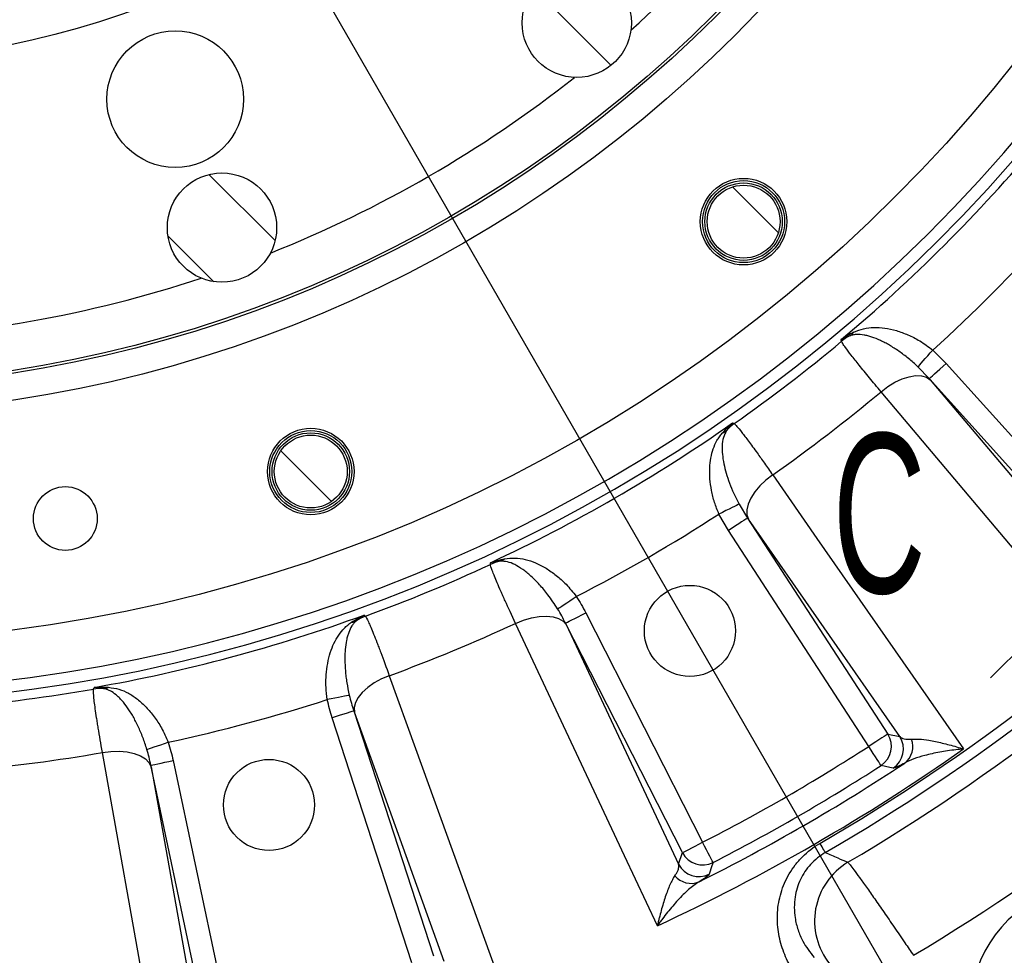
# Model space of a CAD drawing. Extents: x 0 to 8410, y 0 to 5940.
# Tile 11 of 110: x 2476 to 2908, y 3250 to 3661. Entities that reach past the tile are written whole.
import ezdxf

# ---------------------------------------------------------------- set-up
doc = ezdxf.new("R2010")
doc.units = 0
doc.header["$LTSCALE"] = 10
doc.linetypes.add('CENTERX2', pattern=[20.32, 12.7, -2.54, 2.54, -2.54])
doc.layers.get('0').update_dxf_attribs({"linetype": 'CONTINUOUS'})
doc.styles.add('SLDTEXTSTYLE0', font='TXT', dxfattribs={"width": 0.605})
doc.dimstyles.new('SLDDIMSTYLE0', dxfattribs={"dimtxt": 50, "dimasz": 50, "dimexe": 0, "dimexo": 0.0625, "dimgap": 12.5, "dimtad": 0, "dimtih": 1, "dimtoh": 1, "dimdec": 1, "dimlfac": 0.5, "dimrnd": 1e-09, "dimzin": 12, "dimtxsty": 'SLDTEXTSTYLE0', "dimblk1": 'NONE', "dimsah": 1, "dimcen": 0, "dimazin": 3, "dimtfac": 1, "dimtmove": 0, "dimatfit": 3, "dimtolj": 1, "dimtzin": 12})
doc.dimstyles.new('SLDDIMSTYLE1', dxfattribs={"dimtxt": 50, "dimasz": 50, "dimexe": 0, "dimexo": 0.0625, "dimgap": -12.5, "dimtad": 1, "dimdec": 4, "dimlfac": 5, "dimzin": 12, "dimtxsty": 'SLDTEXTSTYLE0', "dimsah": 1, "dimcen": 0.09, "dimazin": 3, "dimtfac": 1, "dimtofl": 0, "dimtmove": 0, "dimatfit": 3, "dimtolj": 1})
doc.dimstyles.new('SLDDIMSTYLE6', dxfattribs={"dimtxt": 50, "dimasz": 50, "dimexe": 0, "dimexo": 0.0625, "dimgap": -12.5, "dimtad": 0, "dimtih": 1, "dimtoh": 1, "dimdec": 1, "dimlfac": 0.5, "dimrnd": 1e-09, "dimzin": 12, "dimtxsty": 'SLDTEXTSTYLE0', "dimsah": 1, "dimcen": 0, "dimazin": 3, "dimtfac": 1, "dimtofl": 0, "dimtmove": 0, "dimatfit": 3, "dimtolj": 1})

# ---------------------------------------------------------------- blocks, each defined once
blk = doc.blocks.new('_D')
at = {"color": 7, "linetype": 'CONTINUOUS'}
for p, q in [((1762.91, 5138.79), (3012.06, 2973.23)), ((3012.06, 2973.23), (3116.53, 2792.13)), ((3116.53, 2792.13), (3367.21, 2792.13))]:
    blk.add_line(p, q, dxfattribs=at)
blk.add_solid([(3012.06, 2973.23), (3030.55, 2926.18), (3043.54, 2933.67)], dxfattribs=at)
at = {"color": 7, "linetype": 'CONTINUOUS', "char_height": 50, "attachment_point": 1, "style": 'SLDTEXTSTYLE0'}
for s, insert in [('%%c', (3141.53, 2856.58)), ('1250', (3214.43, 2856.72))]:
    blk.add_mtext(s, dxfattribs=dict(at, insert=insert))
blk = doc.blocks.new('_NONE')
blk = doc.blocks.new('_D_1')
at = {"color": 7, "linetype": 'CONTINUOUS'}
for p, q in [((3248.9, 3345.91), (3701.1, 2973.15)), ((2387.49, 3030.16), (2387.49, 2353.62)), ((2979.56, 2571.41), (3156.43, 2654.83)), ((3156.43, 2654.83), (3189.17, 2585.43)), ((3189.17, 2585.43), (3012.29, 2502.01)), ((3012.29, 2502.01), (2979.56, 2571.41))]:
    blk.add_line(p, q, dxfattribs=at)
blk.add_arc((2387.49, 4056.01), 1687.4, 270, 320.5, dxfattribs=at)
for points in [[(3689.52, 2982.7), (3651.43, 2949.45), (3662.87, 2939.73)], [(2387.49, 2368.62), (2437.59, 2361.86), (2437.37, 2376.85)]]:
    blk.add_solid(points, dxfattribs=at)
at = {"color": 7, "linetype": 'CONTINUOUS', "insert": (3000.35, 2567.64), "char_height": 50, "attachment_point": 1, "rotation": 25.25, "style": 'SLDTEXTSTYLE0'}
blk.add_mtext('50,5°', dxfattribs=at)
blk = doc.blocks.new('_D_2')
at = {"color": 7, "linetype": 'CONTINUOUS'}
for p, q in [((2387.49, 5081.86), (2387.49, 5615.48)), ((2920.53, 5523.54), (2949.9, 5594.44)), ((2949.9, 5594.44), (3077.64, 5541.53)), ((3077.64, 5541.53), (3048.27, 5470.63)), ((3048.27, 5470.63), (2920.53, 5523.54)), ((3135.61, 4804.13), (3490.19, 5158.72))]:
    blk.add_line(p, q, dxfattribs=at)
blk.add_arc((2387.49, 4056.01), 1544.46, 45, 90, dxfattribs=at)
for points in [[(2387.49, 5600.48), (2437.36, 5592.17), (2437.6, 5607.17)], [(3479.59, 5148.11), (3448.88, 5188.28), (3438.45, 5177.5)]]:
    blk.add_solid(points, dxfattribs=at)
at = {"color": 7, "linetype": 'CONTINUOUS', "insert": (2961.07, 5576.51), "char_height": 50, "attachment_point": 1, "rotation": 337.5, "style": 'SLDTEXTSTYLE0'}
blk.add_mtext('45°', dxfattribs=at)
blk = doc.blocks.new('_D_13')
at = {"color": 7, "linetype": 'CONTINUOUS'}
for p, q in [((2387.49, 4056.01), (3325, 3708.06)), ((3325, 3708.06), (3596.49, 3607.3)), ((3627.22, 3622.64), (3627.22, 3699.38)), ((3627.22, 3699.38), (3825.77, 3699.38)), ((3825.77, 3699.38), (3825.77, 3622.64)), ((3825.77, 3622.64), (3627.22, 3622.64)), ((3596.49, 3607.3), (3831.49, 3607.3))]:
    blk.add_line(p, q, dxfattribs=at)
blk.add_solid([(3325, 3708.06), (3369.27, 3683.63), (3374.48, 3697.7)], dxfattribs=at)
at = {"color": 7, "linetype": 'CONTINUOUS', "insert": (3644.41, 3687.1), "char_height": 50, "attachment_point": 1, "style": 'SLDTEXTSTYLE0'}
blk.add_mtext('R500', dxfattribs=at)

msp = doc.modelspace()

# ---------------------------------------------------------------- hatches: boundary and pattern name
at = {"linetype": 'CONTINUOUS'}
h = msp.add_hatch(dxfattribs=at)
h.set_pattern_fill('ANSI31', scale=10, angle=90, style=0)
edge = h.paths.add_edge_path(flags=0)
edge.add_arc((2720.450116, 3659.200299), 24, 0, 360)
h = msp.add_hatch(dxfattribs=at)
h.set_pattern_fill('ANSI31', scale=10, angle=90, style=0)
edge = h.paths.add_edge_path(flags=0)
edge.add_arc((2564.652568, 3569.250543), 24, 0, 360)
h = msp.add_hatch(dxfattribs=at)
h.set_pattern_fill('ANSI31', scale=10, angle=90, style=0)
edge = h.paths.add_edge_path(flags=0)
edge.add_arc((2793.727904, 3571.871233), 16, 0, 360)
h = msp.add_hatch(dxfattribs=at)
h.set_pattern_fill('ANSI31', scale=10, angle=90, style=0)
edge = h.paths.add_edge_path(flags=0)
edge.add_arc((2603.642865, 3462.125584), 16, 0, 360)

# ---------------------------------------------------------------- linework, layer by layer
at = {"color": 8, "linetype": 'CONTINUOUS'}
for p, q in [((2876.83699, 3515.493573), (2882.714186, 3509.613396)), ((2875.292931, 3502.931239), (2870.326762, 3508.113326)), ((2882.714186, 3509.613396), (2958.380733, 3425.577165)), ((2950.959478, 3418.895067), (2875.292931, 3502.931239)), ((2875.706617, 3502.439918), (2950.679634, 3413.524629)), ((2791.746591, 3447.816612), (2795.466755, 3441.678466)), ((2787.091557, 3436.239542), (2782.932852, 3443.438412)), ((2795.466755, 3441.678466), (2857.055579, 3346.840026)), ((2862.31545, 3345.720352), (2795.834277, 3441.15174)), ((2848.680351, 3341.401102), (2787.091557, 3436.239542)), ((2724.421505, 3400.057019), (2775.759612, 3299.300315)), ((2766.861771, 3294.766606), (2715.523664, 3395.523311)), ((2715.796087, 3394.941689), (2765.201513, 3289.651574)), ((2622.564111, 3357.018234), (2657.508348, 3249.470951)), ((2662.29919, 3247.028054), (2622.782771, 3356.41426)), ((2648.010824, 3246.385039), (2613.066588, 3353.932263)), ((2857.055579, 3346.840026), (2862.31545, 3345.720352)), ((2543.167253, 3335.202815), (2566.678305, 3224.592032)), ((2556.910221, 3222.515763), (2533.399184, 3333.126547)), ((2533.511792, 3332.494201), (2553.982679, 3218.004765)), ((2765.201513, 3289.651574), (2766.861771, 3294.766606))]:
    msp.add_line(p, q, dxfattribs=at)
at = {"color": 7, "linetype": 'CONTINUOUS'}
msp.add_line((2902.228677, 3371.563151), (2987.081491, 3456.415964), dxfattribs=at)
at = {"color": 8, "linetype": 'CONTINUOUS', "flags": 128}
for points in [[(2836.737458, 3519.334556), (2836.645905, 3519.795896), (2836.592619, 3520.064356)], [(2870.326762, 3508.113326), (2870.628421, 3508.455278), (2871.117656, 3509.009899), (2871.779714, 3509.760441), (2872.594599, 3510.684253), (2873.537694, 3511.753382), (2874.580447, 3512.935461), (2875.691418, 3514.194907), (2876.83699, 3515.493573)], [(2875.292931, 3502.931239), (2875.499581, 3503.117325), (2875.965361, 3503.536762), (2876.673554, 3504.174413), (2877.598707, 3505.007388), (2878.707622, 3506.005885), (2879.960422, 3507.133903), (2881.312136, 3508.35097), (2882.714186, 3509.613396)], [(2854.10807, 3497.166933), (2857.093309, 3499.433757), (2860.211883, 3501.334252), (2863.353525, 3502.801241), (2866.40716, 3503.78287), (2869.264756, 3504.244389), (2871.825282, 3504.169466), (2873.998199, 3503.560843), (2875.706617, 3502.439918)], [(2948.653494, 3385.026397), (2926.741813, 3411.015453), (2854.10807, 3497.166933)], [(2788.933848, 3483.494522), (2789.179389, 3483.373524), (2789.6013, 3483.165683)], [(2806.517695, 3460.649611), (2803.555493, 3458.352746), (2800.912623, 3455.832304), (2798.682485, 3453.177394), (2796.943997, 3450.481893), (2795.758609, 3447.841109), (2795.168225, 3445.348443), (2795.193736, 3443.09205), (2795.834277, 3441.15174)], [(2806.517695, 3460.649611), (2825.950508, 3432.758392), (2890.367006, 3340.301575)], [(2791.746591, 3447.816612), (2791.338239, 3447.613777), (2790.675883, 3447.28476), (2789.779548, 3446.839513), (2788.676326, 3446.291508), (2787.399564, 3445.657255), (2785.987828, 3444.955947), (2784.483765, 3444.208802), (2782.932852, 3443.438412)], [(2795.466755, 3441.678466), (2795.233522, 3441.527011), (2794.707869, 3441.185655), (2793.90866, 3440.666618), (2792.864565, 3439.988615), (2791.613136, 3439.175905), (2790.199314, 3438.257755), (2788.673852, 3437.267126), (2787.091557, 3436.239542)], [(2682.527427, 3421.346547), (2682.558392, 3421.815874), (2682.576392, 3422.088982)], [(2712.067936, 3401.814164), (2712.447797, 3402.066352), (2713.06393, 3402.475478), (2713.897679, 3403.029086), (2714.923893, 3403.710486), (2716.111545, 3404.499115), (2717.424755, 3405.371072), (2718.823825, 3406.300069), (2720.266495, 3407.257976)], [(2627.0766, 3399.100186), (2627.282445, 3398.919822), (2627.636198, 3398.609878)], [(2715.523664, 3395.523311), (2715.771441, 3395.649554), (2716.329907, 3395.934107), (2717.179005, 3396.366777), (2718.288217, 3396.931948), (2719.617758, 3397.609355), (2721.119825, 3398.374738), (2722.740476, 3399.200501), (2724.421505, 3400.057019)], [(2693.568741, 3395.438494), (2697.038953, 3396.855416), (2700.543169, 3397.883953), (2703.957443, 3398.487868), (2707.161073, 3398.645701), (2710.040752, 3398.351909), (2712.494646, 3397.616865), (2714.435969, 3396.466555), (2715.796087, 3394.941689)], [(2755.868499, 3262.648822), (2741.429929, 3293.423535), (2693.568741, 3395.438494)], [(2638.14858, 3372.482719), (2634.692867, 3371.030809), (2631.487702, 3369.28028), (2628.646423, 3367.293002), (2626.269509, 3365.139307), (2624.441017, 3362.895312), (2623.225604, 3360.640408), (2622.666274, 3358.454289), (2622.782771, 3356.41426)], [(2638.14858, 3372.482719), (2649.700467, 3340.512277), (2687.992458, 3234.533669)], [(2508.210805, 3366.609933), (2508.362186, 3367.055239), (2508.450259, 3367.3144)], [(2620.559399, 3363.910081), (2620.112438, 3363.819839), (2619.387497, 3363.67345), (2618.406464, 3363.475324), (2617.198993, 3363.231541), (2615.801577, 3362.949373), (2614.256431, 3362.637343), (2612.610255, 3362.304928), (2610.912789, 3361.962201)], [(2622.564111, 3357.018234), (2622.299646, 3356.932284), (2621.70354, 3356.738629), (2620.797221, 3356.444122), (2619.61322, 3356.059434), (2618.194093, 3355.598332), (2616.590802, 3355.077387), (2614.860911, 3354.515316), (2613.066588, 3353.932263)], [(2531.689395, 3340.097429), (2532.121603, 3340.242745), (2532.822613, 3340.478422), (2533.771251, 3340.797426), (2534.938861, 3341.189982), (2536.290143, 3341.644348), (2537.784283, 3342.146696), (2539.376114, 3342.681886), (2541.017551, 3343.233825)], [(2857.055579, 3346.840026), (2856.822346, 3346.68857), (2856.296693, 3346.347214), (2855.497454, 3345.828177), (2854.453389, 3345.150174), (2853.20196, 3344.337465), (2851.788108, 3343.419315), (2850.262646, 3342.428686), (2848.680351, 3341.401102)], [(2512.170394, 3338.726939), (2515.889083, 3339.197399), (2519.540105, 3339.284004), (2522.994359, 3338.983657), (2526.129667, 3338.306905), (2528.835182, 3337.277831), (2531.015222, 3335.932674), (2532.592688, 3334.319116), (2533.511792, 3332.494201)], [(2537.978847, 3194.337668), (2531.997342, 3227.800669), (2512.170394, 3338.726939)], [(2854.095493, 3333.010496), (2853.944693, 3333.244147), (2853.604828, 3333.770754), (2853.088055, 3334.571482), (2852.413003, 3335.617484), (2851.60387, 3336.871208), (2850.689713, 3338.287653), (2849.703406, 3339.815916), (2848.680351, 3341.401102)], [(2533.399184, 3333.126547), (2533.67119, 3333.184363), (2534.284268, 3333.314659), (2535.21641, 3333.512785), (2536.434133, 3333.771648), (2537.893687, 3334.08189), (2539.542649, 3334.432365), (2541.321803, 3334.810557), (2543.167253, 3335.202815)], [(2859.392737, 3331.915082), (2857.937161, 3332.214834), (2854.095493, 3333.010496)], [(2766.861771, 3294.766606), (2767.109547, 3294.892849), (2767.668013, 3295.177402), (2768.517111, 3295.610072), (2769.626324, 3296.175243), (2770.955865, 3296.85265), (2772.457932, 3297.618033), (2774.078582, 3298.443796), (2775.759612, 3299.300315)], [(2780.318533, 3290.415348), (2780.191605, 3290.662767), (2779.905472, 3291.220428), (2779.470418, 3292.068304), (2778.902088, 3293.175937), (2778.220896, 3294.503512), (2777.451281, 3296.003403), (2776.620929, 3297.621729), (2775.759612, 3299.300315)], [(2829.632584, 3294.789137), (2829.548244, 3294.934334), (2829.397712, 3295.193435), (2829.183046, 3295.563044), (2828.907107, 3296.038093), (2828.573648, 3296.612205), (2828.187082, 3297.27775), (2827.752684, 3298.02561), (2827.276264, 3298.845889)], [(2780.318533, 3290.415348), (2779.851858, 3289.001824), (2778.618578, 3285.28005)]]:
    msp.add_lwpolyline(points, dxfattribs=at)
at = {"color": 7, "linetype": 'CENTERX2'}
msp.add_circle((2387.486134, 4056.011321), 1250, dxfattribs=at)
at = {"color": 7, "linetype": 'CONTINUOUS'}
for centre, radius in [((2387.486134, 4056.011321), 668.928203), ((2387.486134, 4056.011321), 569), ((2387.486134, 4056.011321), 556), ((2720.450116, 3659.200299), 24), ((2544.13136, 3625.6321), 30), ((2564.652568, 3569.250543), 24), ((2793.727904, 3571.871233), 19), ((2793.727904, 3571.871233), 18), ((2793.727904, 3571.871233), 17), ((2793.727904, 3571.871233), 16), ((2603.642865, 3462.125584), 19), ((2603.642865, 3462.125584), 18), ((2603.642865, 3462.125584), 17), ((2603.642865, 3462.125584), 16), ((2495.842597, 3441.491283), 14), ((2770.168531, 3392.126815), 20), ((2585.302991, 3315.702638), 20)]:
    msp.add_circle(centre, radius, dxfattribs=at)
at = {"color": 8, "linetype": 'CONTINUOUS'}
for radius in [557.222742, 415]:
    msp.add_circle((2387.486134, 4056.011321), radius, dxfattribs=at)
for centre, radius, start, end in [((2387.486134, 4056.011321), 695.772879, 157.856529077, 142.143470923), ((2387.486134, 4056.011321), 690.566107, 157.827081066, 142.172918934), ((2387.486134, 4056.011321), 536, 311.72620374, 328.27379626), ((2387.486134, 4056.011321), 536, 291.72620374, 308.27379626), ((2387.486134, 4056.011321), 875.622555, 300.14962838, 329.85037162), ((2387.486134, 4056.011321), 880.31399, 300.14962838, 329.85037162), ((2387.486134, 4056.011321), 699.239438, 309.961933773, 320.038066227), ((2387.486134, 4056.011321), 889.007731, 300.564613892, 329.435386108), ((2387.486134, 4056.011321), 938.817466, 300.808391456, 329.191608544), ((2387.486134, 4056.011321), 729.125279, 312.155717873, 317.844282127), ((2387.486134, 4056.011321), 536, 271.72620374, 288.27379626), ((2849.544804, 3503.89926), 20.056831, 116.98515407, 129.68399058), ((2837.097742, 3527.105391), 6.295809, 302.10535755, 323.13465463), ((2387.486134, 4056.011321), 699.891937, 305.067349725, 309.932650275), ((2387.486134, 4056.011321), 728.040547, 305.138910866, 309.861089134), ((2387.486134, 4056.011321), 699.239438, 294.961933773, 305.038066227), ((2801.192703, 3466.803312), 20.052127, 125.31445413, 138.0162987), ((2782.001408, 3484.829923), 6.296947, 291.86677668, 312.89231336), ((2387.486134, 4056.011321), 729.125279, 297.155717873, 302.844282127), ((2387.486134, 4056.011321), 699.891937, 290.067349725, 294.932650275), ((2690.902517, 3403.12576), 20.053409, 101.98464628, 114.68563167), ((2684.886798, 3428.759291), 6.295673, 287.10433708, 308.1341992), ((2387.486134, 4056.011321), 699.239438, 279.961933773, 290.038066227), ((2620.726297, 3402.183549), 6.296073, 276.86505233, 297.89353397), ((2634.598188, 3379.804289), 20.052917, 110.31498303, 123.0163466), ((2387.486134, 4056.011321), 728.040547, 290.138910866, 294.861089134), ((2387.486134, 4056.011321), 699.891937, 275.067349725, 279.932650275), ((2511.584138, 3346.846702), 20.049056, 86.98253739, 99.68631671), ((2512.407849, 3373.16109), 6.297392, 272.10835624, 293.13238808), ((2387.486134, 4056.011321), 729.125279, 282.155717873, 287.844282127), ((2848.635834, 3341.410641), 10.018498, 303.02177872, 32.81552278), ((2853.89587, 3340.290843), 10.018428, 303.27619539, 32.81663594), ((2858.819379, 3341.370744), 9.240714, 308.1602011, 20.61859235), ((2387.486134, 4056.011321), 728.040547, 275.138910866, 279.861089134), ((2387.486134, 4056.011321), 874.716862, 294.906877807, 305.093122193), ((2387.486134, 4056.011321), 850.510354, 297.162662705, 302.837337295), ((2387.486134, 4056.011321), 865.285296, 296.542887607, 303.457112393), ((2387.486134, 4056.011321), 860.49665, 297.162662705, 302.837337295), ((2775.773617, 3299.343592), 10.018473, 207.18432839, 296.97833356), ((2774.113427, 3294.228423), 10.018471, 207.1834544, 296.72344237), ((2854.993194, 3264.700144), 30.08803, 120.87013741, 218.78019876), ((2770.716434, 3290.504561), 9.240782, 219.38161196, 291.83946193)]:
    msp.add_arc(centre, radius, start, end, dxfattribs=at)
at = {"color": 7, "linetype": 'CONTINUOUS'}
msp.add_arc((2946.679038, 3226.973748), 53, 248.17262052, 190.23920575, dxfattribs=at)
at = {"color": 8, "linetype": 'CONTINUOUS'}
for points, knots in [([(2842.134689, 3523.328306), (2843.565032, 3523.903086), (2846.427551, 3525.053382), (2850.888809, 3525.517158), (2855.709149, 3525.248929), (2860.737553, 3524.154768), (2865.917613, 3522.257628), (2871.419534, 3519.520597), (2874.942869, 3516.901553), (2876.83699, 3515.493573)], [0, 0, 0, 0, 0.1427141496, 0.2856109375, 0.4265258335, 0.5673340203, 0.704264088, 0.8410144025, 1, 1, 1, 1]), ([(2842.13468, 3523.32832), (2841.155986, 3522.858927), (2840.205235, 3522.351003), (2838.358048, 3521.262126), (2837.459906, 3520.679942), (2836.592607, 3520.064339)], [0, 0, 0, 0, 0.5, 0.5, 1, 1, 1, 1]), ([(2840.443817, 3521.772374), (2839.751153, 3521.553601), (2839.084222, 3521.300863), (2837.800611, 3520.730781), (2837.183005, 3520.412877), (2836.592607, 3520.064339)], [0, 0, 0, 0, 0.5, 0.5, 1, 1, 1, 1]), ([(2870.326775, 3508.113328), (2868.949255, 3509.408124), (2867.554284, 3510.623324), (2865.44231, 3512.336604), (2864.7324, 3512.891263), (2863.320906, 3513.953569), (2862.620152, 3514.460784), (2860.532817, 3515.914252), (2859.161174, 3516.792781), (2857.133092, 3517.980136), (2856.461958, 3518.354064), (2855.12933, 3519.057685), (2854.469315, 3519.38642), (2852.533763, 3520.291462), (2851.292349, 3520.792743), (2849.494998, 3521.393979), (2848.90669, 3521.569143), (2847.750095, 3521.867617), (2847.179984, 3521.991219), (2845.511448, 3522.27765), (2844.458401, 3522.358052), (2842.934153, 3522.29552), (2842.435206, 3522.243939), (2841.442588, 3522.068536), (2840.949796, 3521.945485), (2840.443817, 3521.772374)], [0, 0, 0, 0, 0.125, 0.125, 0.1875, 0.1875, 0.25, 0.25, 0.375, 0.375, 0.4375, 0.4375, 0.5, 0.5, 0.625, 0.625, 0.6875, 0.6875, 0.75, 0.75, 0.875, 0.875, 0.9375, 0.9375, 1, 1, 1, 1]), ([(2854.10807, 3497.166933), (2852.352101, 3499.26655), (2848.789337, 3503.526558), (2844.410602, 3508.900732), (2840.84804, 3513.396992), (2838.54174, 3516.463522), (2837.167288, 3518.452366), (2836.881511, 3519.0389), (2836.737458, 3519.334556)], [0, 0, 0, 0, 0.1787392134, 0.3626521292, 0.5413513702, 0.7252166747, 0.8614889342, 1, 1, 1, 1]), ([(2784.346704, 3478.986026), (2785.812929, 3480.552657), (2787.287541, 3482.128248), (2788.924538, 3483.486795), (2788.933848, 3483.494522)], [0, 0, 0, 0, 0.9943127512, 1, 1, 1, 1]), ([(2788.933848, 3483.494522), (2788.927468, 3483.488246), (2787.949089, 3482.525843), (2787.115453, 3481.367427), (2786.287252, 3480.216564)], [0, 0, 0, 0, 0.0065207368, 1, 1, 1, 1]), ([(2789.6013, 3483.165683), (2789.942323, 3482.856655), (2790.634242, 3482.229651), (2792.819603, 3479.54082), (2795.806676, 3475.616656), (2799.254063, 3470.901235), (2802.873656, 3465.84197), (2805.296477, 3462.389714), (2806.517695, 3460.649611)], [0, 0, 0, 0, 0.178972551, 0.3631276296, 0.5421683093, 0.7264062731, 0.8620956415, 1, 1, 1, 1]), ([(2782.932841, 3443.438407), (2782.162033, 3445.145492), (2781.516385, 3446.866531), (2780.703384, 3449.46317), (2780.458656, 3450.331296), (2780.019829, 3452.072356), (2779.825243, 3452.948818), (2779.325747, 3455.535344), (2779.100022, 3457.216294), (2778.844078, 3460.501976), (2778.815469, 3462.116584), (2778.950943, 3465.189892), (2779.113123, 3466.657545), (2779.624932, 3469.472541), (2779.977852, 3470.826932), (2780.867505, 3473.371228), (2781.40323, 3474.566553), (2782.366987, 3476.273744), (2782.715183, 3476.828559), (2783.476644, 3477.918345), (2783.889488, 3478.453036), (2784.3467, 3478.986043)], [0, 0, 0, 0, 0.125, 0.125, 0.1875, 0.1875, 0.25, 0.25, 0.375, 0.375, 0.5, 0.5, 0.625, 0.625, 0.75, 0.75, 0.875, 0.875, 0.9375, 0.9375, 1, 1, 1, 1]), ([(2786.287252, 3480.216564), (2785.737167, 3479.185871), (2784.636257, 3477.123101), (2784.244329, 3473.620832), (2784.343008, 3469.725855), (2784.971869, 3465.704783), (2786.035442, 3461.455259), (2787.501642, 3457.063046), (2789.367096, 3452.474216), (2790.953479, 3449.369043), (2791.746591, 3447.816612)], [0, 0, 0, 0, 0.1424121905, 0.28501558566, 0.41020575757, 0.53536937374, 0.65060117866, 0.76580891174, 0.88291623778, 1, 1, 1, 1]), ([(2693.568738, 3395.438481), (2691.884471, 3399.043388), (2690.373858, 3402.328547), (2688.694425, 3406.049608), (2688.369114, 3406.774303), (2687.739982, 3408.184027), (2687.435376, 3408.870837), (2686.560288, 3410.857335), (2686.032125, 3412.07478), (2685.082438, 3414.303226), (2684.660923, 3415.314204), (2684.109083, 3416.674954), (2683.938574, 3417.10252), (2683.62492, 3417.90468), (2683.481445, 3418.28019), (2682.840206, 3420.005748), (2682.564303, 3420.913931), (2682.52742, 3421.346557)], [0, 0, 0, 0, 0.25, 0.25, 0.3125, 0.3125, 0.375, 0.375, 0.5, 0.5, 0.625, 0.625, 0.6875, 0.6875, 0.75, 0.75, 1, 1, 1, 1]), ([(2682.576392, 3422.088982), (2682.587726, 3422.093197), (2684.581122, 3422.834508), (2686.683744, 3423.322303), (2688.774411, 3423.807325)], [0, 0, 0, 0, 0.0056855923, 1, 1, 1, 1]), ([(2686.738436, 3422.74207), (2685.326871, 3422.600301), (2683.906045, 3422.457602), (2682.585004, 3422.09137), (2682.576392, 3422.088982)], [0, 0, 0, 0, 0.9934813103, 1, 1, 1, 1]), ([(2712.067936, 3401.814164), (2710.671921, 3403.928264), (2708.116475, 3407.798186), (2704.100362, 3412.547947), (2700.35279, 3416.311513), (2696.703496, 3419.269787), (2693.22169, 3421.343984), (2690.025705, 3422.651372), (2687.833727, 3422.71185), (2686.738436, 3422.74207)], [0, 0, 0, 0, 0.1704471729, 0.3120086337, 0.4536269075, 0.5931297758, 0.7326724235, 0.8664212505, 1, 1, 1, 1]), ([(2688.774411, 3423.807325), (2690.304775, 3423.99235), (2693.367468, 3424.362639), (2697.796762, 3423.655854), (2702.383459, 3422.149255), (2706.957292, 3419.790838), (2711.469861, 3416.617703), (2716.075831, 3412.549841), (2718.801305, 3409.108182), (2720.266495, 3407.257976)], [0, 0, 0, 0, 0.1427139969, 0.2856112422, 0.4265261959, 0.5673345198, 0.7042640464, 0.8410149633, 1, 1, 1, 1]), ([(2621.478875, 3395.932616), (2623.300294, 3397.068642), (2625.132124, 3398.211161), (2627.065612, 3399.095162), (2627.0766, 3399.100186)], [0, 0, 0, 0, 0.9943168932, 1, 1, 1, 1]), ([(2627.0766, 3399.100186), (2627.068816, 3399.095798), (2625.874603, 3398.422714), (2624.769595, 3397.51789), (2623.671789, 3396.618964)], [0, 0, 0, 0, 0.0065186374, 1, 1, 1, 1]), ([(2610.912784, 3361.962184), (2610.610067, 3363.810601), (2610.431857, 3365.640103), (2610.318618, 3368.358684), (2610.306917, 3369.26057), (2610.333662, 3371.055881), (2610.372551, 3371.95284), (2610.559517, 3374.580513), (2610.776546, 3376.262607), (2611.37972, 3379.502575), (2611.769976, 3381.069571), (2612.696266, 3384.003096), (2613.232775, 3385.378765), (2614.45572, 3387.965376), (2615.147156, 3389.182275), (2616.665007, 3391.409617), (2617.491851, 3392.425556), (2618.864622, 3393.825138), (2619.34455, 3394.270928), (2620.362123, 3395.1265), (2620.899287, 3395.53612), (2621.478872, 3395.93263)], [0, 0, 0, 0, 0.125, 0.125, 0.1875, 0.1875, 0.25, 0.25, 0.375, 0.375, 0.5, 0.5, 0.625, 0.625, 0.75, 0.75, 0.875, 0.875, 0.9375, 0.9375, 1, 1, 1, 1]), ([(2623.671784, 3396.61898), (2623.268962, 3396.267419), (2622.916221, 3395.902396), (2622.268562, 3395.131258), (2621.974756, 3394.72552), (2621.159567, 3393.439136), (2620.703502, 3392.489443), (2620.118364, 3390.906982), (2619.939858, 3390.351359), (2619.618834, 3389.198295), (2619.475883, 3388.600105), (2619.096677, 3386.739544), (2618.909634, 3385.411501), (2618.72531, 3383.279413), (2618.679999, 3382.542841), (2618.623107, 3381.038885), (2618.611314, 3380.27044), (2618.625614, 3377.915425), (2618.700943, 3376.279445), (2618.919153, 3373.720994), (2619.009545, 3372.852288), (2619.223998, 3371.105418), (2619.348294, 3370.224222), (2619.773794, 3367.557622), (2620.127095, 3365.749293), (2620.559394, 3363.910063)], [0, 0, 0, 0, 0.0625, 0.0625, 0.125, 0.125, 0.25, 0.25, 0.3125, 0.3125, 0.375, 0.375, 0.5, 0.5, 0.5625, 0.5625, 0.625, 0.625, 0.75, 0.75, 0.8125, 0.8125, 0.875, 0.875, 1, 1, 1, 1]), ([(2627.636199, 3398.609869), (2627.916033, 3398.277872), (2628.361767, 3397.442215), (2629.119211, 3395.790568), (2629.280841, 3395.429495), (2629.624718, 3394.644861), (2629.80748, 3394.220079), (2630.383858, 3392.858173), (2630.802422, 3391.841163), (2631.705827, 3389.596444), (2632.190674, 3388.368713), (2632.967923, 3386.368153), (2633.235356, 3385.67474), (2633.78722, 3384.23383), (2634.072512, 3383.484043), (2635.529014, 3379.632218), (2636.79047, 3376.222757), (2638.148584, 3372.482701)], [0, 0, 0, 0, 0.25, 0.25, 0.3125, 0.3125, 0.375, 0.375, 0.5, 0.5, 0.625, 0.625, 0.6875, 0.6875, 0.75, 0.75, 1, 1, 1, 1]), ([(2512.170395, 3338.726947), (2511.476536, 3342.644941), (2510.867658, 3346.209136), (2510.208531, 3350.238074), (2510.08187, 3351.022273), (2509.839038, 3352.546793), (2509.722571, 3353.289038), (2509.391445, 3355.434337), (2509.196377, 3356.746998), (2508.855813, 3359.145308), (2508.710322, 3360.230934), (2508.529473, 3361.688144), (2508.475436, 3362.145272), (2508.380085, 3363.001279), (2508.338687, 3363.401128), (2508.165905, 3365.233854), (2508.134459, 3366.1825), (2508.210803, 3366.60993)], [0, 0, 0, 0, 0.25, 0.25, 0.3125, 0.3125, 0.375, 0.375, 0.5, 0.5, 0.625, 0.625, 0.6875, 0.6875, 0.75, 0.75, 1, 1, 1, 1]), ([(2512.639521, 3366.86798), (2511.930269, 3367.024849), (2511.226322, 3367.139436), (2509.829641, 3367.287537), (2509.135827, 3367.321027), (2508.450258, 3367.314383)], [0, 0, 0, 0, 0.5, 0.5, 1, 1, 1, 1]), ([(2508.450259, 3367.3144), (2508.462296, 3367.315515), (2510.579742, 3367.511741), (2512.736914, 3367.440674), (2514.881824, 3367.370011)], [0, 0, 0, 0, 0.0056847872, 1, 1, 1, 1]), ([(2531.689399, 3340.09742), (2531.14383, 3341.907506), (2530.543349, 3343.657386), (2529.570966, 3346.197116), (2529.233495, 3347.032421), (2528.542258, 3348.658152), (2528.188996, 3349.44779), (2527.108044, 3351.750197), (2526.359431, 3353.196847), (2525.196738, 3355.239168), (2524.802483, 3355.898566), (2524.000204, 3357.174234), (2523.592981, 3357.788934), (2522.369265, 3359.540499), (2521.54481, 3360.595329), (2520.288876, 3362.01469), (2519.866969, 3362.46054), (2519.014565, 3363.297324), (2518.582635, 3363.689421), (2517.280856, 3364.771747), (2516.409092, 3365.3679), (2515.057788, 3366.07587), (2514.599897, 3366.280673), (2513.652563, 3366.625079), (2513.164267, 3366.764909), (2512.639521, 3366.86798)], [0, 0, 0, 0, 0.125, 0.125, 0.1875, 0.1875, 0.25, 0.25, 0.375, 0.375, 0.4375, 0.4375, 0.5, 0.5, 0.625, 0.625, 0.6875, 0.6875, 0.75, 0.75, 0.875, 0.875, 0.9375, 0.9375, 1, 1, 1, 1]), ([(2514.881824, 3367.370011), (2516.407931, 3367.152637), (2519.462103, 3366.71761), (2523.557549, 3364.888552), (2527.597997, 3362.246126), (2531.405612, 3358.784316), (2534.943122, 3354.551337), (2538.339336, 3349.429992), (2540.081164, 3345.400198), (2541.017551, 3343.233825)], [0, 0, 0, 0, 0.1427141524, 0.28561133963, 0.42652637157, 0.56733476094, 0.70426412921, 0.84101562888, 1, 1, 1, 1]), ([(2862.315438, 3345.720353), (2862.777751, 3345.250421), (2863.442307, 3344.913395), (2865.14954, 3344.534904), (2866.191539, 3344.488312), (2867.468179, 3344.624827)], [0, 0, 0, 0, 0.5, 0.5, 1, 1, 1, 1]), ([(2867.468182, 3344.624819), (2868.577914, 3344.662575), (2870.800812, 3344.738203), (2875.435684, 3344.087552), (2880.888953, 3342.969564), (2886.092793, 3341.58596), (2889.309911, 3340.628613), (2890.352938, 3340.305927), (2890.367006, 3340.301575)], [0, 0, 0, 0, 0.1958704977, 0.3923469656, 0.6379971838, 0.8838509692, 0.9984334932, 1, 1, 1, 1]), ([(2890.367006, 3340.301575), (2890.351448, 3340.300106), (2889.193142, 3340.190706), (2885.612867, 3339.803783), (2879.794589, 3338.942409), (2873.649929, 3337.582877), (2868.383819, 3336.018319), (2865.812515, 3334.742041), (2864.528869, 3334.104897)], [0, 0, 0, 0, 0.0015582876, 0.1160199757, 0.3619096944, 0.607599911, 0.8041060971, 1, 1, 1, 1]), ([(2864.528869, 3334.104897), (2863.516041, 3333.578561), (2861.453795, 3332.506875), (2859.945829, 3331.928908), (2859.53997, 3331.918763), (2859.392737, 3331.915082)], [0, 0, 0, 0, 0.3808091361, 0.7753753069, 1, 1, 1, 1]), ([(2819.431958, 3237.68449), (2817.592514, 3239.793663), (2815.971511, 3242.040423), (2813.863406, 3245.613792), (2813.213197, 3246.843), (2812.034626, 3249.351719), (2811.507026, 3250.628475), (2810.110283, 3254.526363), (2809.424922, 3257.214259), (2808.805442, 3261.395342), (2808.669108, 3262.808077), (2808.545638, 3265.639609), (2808.55769, 3267.063203), (2808.738374, 3269.927241), (2808.906926, 3271.367676), (2809.416518, 3274.2674), (2809.754164, 3275.706362), (2810.602026, 3278.556166), (2811.112317, 3279.967909), (2812.32132, 3282.762999), (2813.02365, 3284.150121), (2814.595541, 3286.821412), (2815.468154, 3288.114361), (2816.914632, 3289.986189), (2817.41978, 3290.598835), (2818.478188, 3291.800513), (2819.032567, 3292.390328), (2821.88148, 3295.230073), (2824.436124, 3297.196223), (2827.276252, 3298.845876)], [0, 0, 0, 0, 0.125, 0.125, 0.1875, 0.1875, 0.25, 0.25, 0.375, 0.375, 0.4375, 0.4375, 0.5, 0.5, 0.5625, 0.5625, 0.625, 0.625, 0.6875, 0.6875, 0.75, 0.75, 0.8125, 0.8125, 0.84375, 0.84375, 0.875, 0.875, 1, 1, 1, 1]), ([(2829.632584, 3294.789137), (2828.455932, 3294.035123), (2826.102242, 3292.526848), (2823.073246, 3289.64763), (2820.570756, 3286.44179), (2818.574407, 3282.907797), (2817.147375, 3279.166502), (2816.212188, 3275.022238), (2815.899294, 3270.649268), (2816.28523, 3265.776291), (2817.508373, 3260.793027), (2820.006783, 3254.734359), (2822.912574, 3250.980034), (2824.709837, 3248.657943)], [0, 0, 0, 0, 0.0664382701, 0.1328983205, 0.200541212, 0.268264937, 0.341831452, 0.4154714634, 0.505502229, 0.59560408, 0.7072373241, 0.8189231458, 1, 1, 1, 1]), ([(2829.632584, 3294.789137), (2831.453674, 3294.004844), (2834.764303, 3292.579046), (2838.068543, 3291.162857), (2839.555208, 3290.525676)], [0, 0, 0, 0, 0.5500735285, 1, 1, 1, 1]), ([(2763.573889, 3284.641446), (2763.876634, 3285.08998), (2764.698348, 3286.307398), (2765.377415, 3288.059313), (2765.260605, 3289.116681), (2765.201513, 3289.651574)], [0, 0, 0, 0, 0.223754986, 0.6073193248, 1, 1, 1, 1]), ([(2839.555208, 3290.525676), (2839.819178, 3290.235533), (2840.347119, 3289.655244), (2842.101086, 3287.342069), (2844.521982, 3284.020071), (2847.590958, 3279.712775), (2851.235624, 3274.523055), (2855.354314, 3268.599232), (2859.842215, 3262.090382), (2864.221616, 3255.698374), (2867.069474, 3251.511988), (2868.319009, 3249.675156)], [0, 0, 0, 0, 0.1134825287, 0.2269660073, 0.3400053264, 0.4530458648, 0.5668177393, 0.6805901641, 0.795412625, 0.9102345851, 1, 1, 1, 1]), ([(2763.573887, 3284.64143), (2763.188708, 3284.113288), (2762.815412, 3283.50051), (2762.085787, 3282.150499), (2761.729541, 3281.412686), (2761.030484, 3279.834897), (2760.687703, 3278.994707), (2760.013427, 3277.224875), (2759.683977, 3276.300252), (2758.72284, 3273.444697), (2758.114415, 3271.4238), (2757.241404, 3268.241627), (2756.957107, 3267.155426), (2756.540367, 3265.488517), (2756.403228, 3264.927194), (2756.200512, 3264.078228), (2756.13342, 3263.794), (2756.000193, 3263.223065), (2755.933504, 3262.933942), (2755.868498, 3262.648842)], [0, 0, 0, 0, 0.125, 0.125, 0.25, 0.25, 0.375, 0.375, 0.5, 0.5, 0.75, 0.75, 0.875, 0.875, 0.9375, 0.9375, 0.96875, 0.96875, 1, 1, 1, 1]), ([(2778.618578, 3285.28005), (2778.445859, 3285.04571), (2778.094858, 3284.569485), (2776.389229, 3283.334854), (2774.754051, 3282.304901), (2774.154071, 3281.926991)], [0, 0, 0, 0, 0.3801647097, 0.7725699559, 1, 1, 1, 1]), ([(2774.154074, 3281.926993), (2773.396899, 3281.490126), (2772.63465, 3280.973045), (2771.10232, 3279.821698), (2770.332207, 3279.186868), (2768.785226, 3277.821499), (2768.008346, 3277.090754), (2766.448383, 3275.545831), (2765.669835, 3274.735918), (2763.355657, 3272.227587), (2761.833082, 3270.443607), (2759.574251, 3267.624188), (2758.825546, 3266.660143), (2757.708676, 3265.17829), (2757.337811, 3264.67887), (2756.784617, 3263.922901), (2756.600685, 3263.669704), (2756.233757, 3263.160896), (2756.049244, 3262.903155), (2755.868498, 3262.648842)], [0, 0, 0, 0, 0.125, 0.125, 0.25, 0.25, 0.375, 0.375, 0.5, 0.5, 0.75, 0.75, 0.875, 0.875, 0.9375, 0.9375, 0.96875, 0.96875, 1, 1, 1, 1])]:
    msp.add_open_spline(points, degree=3, knots=knots, dxfattribs=at)
for points in [[(2875.292938, 3502.931251), (2875.429681, 3502.768618), (2875.567574, 3502.60485), (2875.706628, 3502.439937)], [(2795.834268, 3441.15172), (2795.711013, 3441.328648), (2795.588514, 3441.50423), (2795.466765, 3441.678477)], [(2720.266486, 3407.25797), (2721.802458, 3404.944756), (2723.161687, 3402.529558), (2724.421516, 3400.057005)], [(2715.523661, 3395.523322), (2714.454489, 3397.668319), (2713.329192, 3399.777826), (2712.067944, 3401.814146)], [(2715.523661, 3395.523322), (2715.613652, 3395.330841), (2715.704459, 3395.136965), (2715.796092, 3394.941683)], [(2613.066586, 3353.932283), (2612.20906, 3356.571475), (2611.462378, 3359.240398), (2610.912784, 3361.962184)], [(2620.559394, 3363.910063), (2621.107453, 3361.578331), (2621.803395, 3359.290979), (2622.564117, 3357.018218)], [(2622.782768, 3356.414279), (2622.709504, 3356.617083), (2622.636621, 3356.818393), (2622.564117, 3357.018218)], [(2541.017548, 3343.233812), (2541.902479, 3340.601879), (2542.590294, 3337.917183), (2543.167251, 3335.202813)], [(2533.39918, 3333.126545), (2532.921605, 3335.475175), (2532.380632, 3337.804051), (2531.689399, 3340.09742)], [(2533.39918, 3333.126545), (2533.436288, 3332.917324), (2533.473824, 3332.706545), (2533.511793, 3332.494193)]]:
    msp.add_open_spline(points, degree=3, dxfattribs=at)

# ---------------------------------------------------------------- texts
at = {"color": 7, "linetype": 'CONTINUOUS', "insert": (2832.860954, 3478.818148), "char_height": 70, "attachment_point": 1, "style": 'SLDTEXTSTYLE0'}
msp.add_mtext('C', dxfattribs=at)

# ---------------------------------------------------------------- dimensions: what is measured, and where the dimension line sits
at = {"color": 7, "linetype": 'CONTINUOUS'}
for base, line1, line2, picture, middle in [((2978.526819, 5482.909757), ((2387.486134, 5061.859707), (2387.486134, 3050.162934)), ((3121.462973, 4789.98816), (3067.722858, 4736.248044)), '_D_2', (2978.526819, 5482.909757)), ((3107.276613, 2529.837129), ((2387.486134, 3050.162934), (2387.486134, 5061.859707)), ((3233.469592, 3358.636374), (3096.911238, 3471.206395)), '_D_1', (3107.276613, 2529.837129))]:
    dim = msp.add_angular_dim_2l(base=base, line1=line1, line2=line2, dimstyle='SLDDIMSTYLE1', dxfattribs=at)
    dim.commit()
    dim.dimension.update_dxf_attribs({"geometry": picture, "text_midpoint": middle, "dimtype": 162})
dim = msp.add_diameter_dim_2p(p1=(1762.911246, 5138.788402), p2=(3012.061023, 2973.234239), dimstyle='SLDDIMSTYLE0', dxfattribs=at)
dim.commit()
dim.dimension.update_dxf_attribs({"geometry": '_D', "text_midpoint": (3254.36666, 2831.711077), "dimtype": 163})
dim = msp.add_radius_dim(center=(2387.486134, 4056.011321), mpoint=(3324.999361, 3708.061683), dimstyle='SLDDIMSTYLE6', dxfattribs=at)
dim.commit()
dim.dimension.update_dxf_attribs({"geometry": '_D_13', "text_midpoint": (3726.494955, 3661.011321), "dimtype": 164})

doc.saveas('drawing.dxf')
